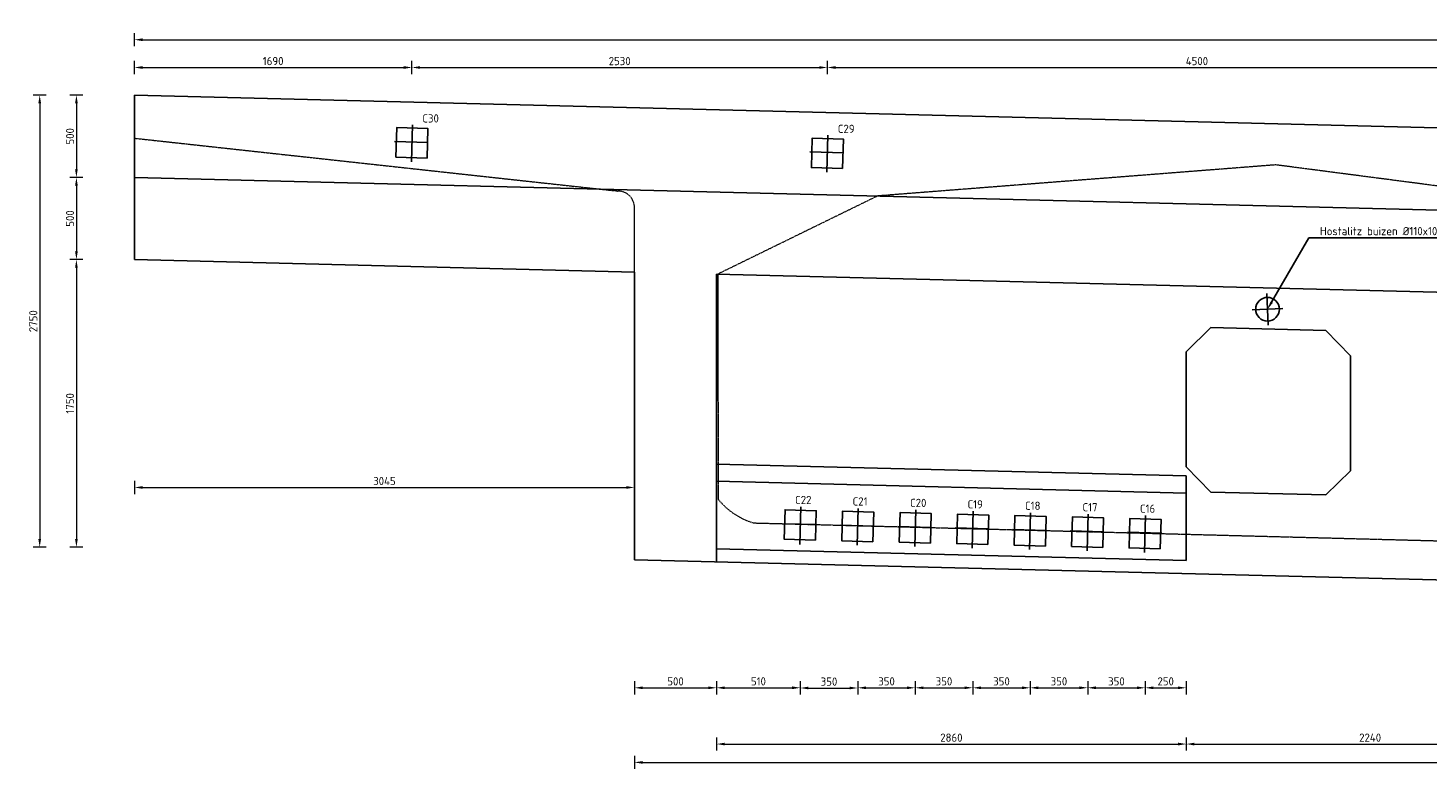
# Model space of a CAD drawing. Header units: millimetres. Extents: x -8028558 to 327273, y -63352 to 83293.
# Tile 115 of 197: x 136621 to 145147, y 3439 to 7947. Entities that reach past the tile are written whole.
import ezdxf
from ezdxf import colors
from ezdxf.entities.mleader import LeaderData, LeaderLine
from ezdxf.math import Vec2, Vec3

# ---------------------------------------------------------------- set-up
doc = ezdxf.new("R2010")
doc.units = ezdxf.units.MM
doc.linetypes.add('ZZ-HIDDEN-SO', pattern=[4, 2, -2])
for name, color, linetype, lineweight in [('B-CO-BC-BETONVORM-GD', 90, 'Continuous', 25), ('B-CO-BC-BETONVORM-GN', 10, 'ZZ-HIDDEN-SO', 13), ('B-CO-BC-BETONVORM-M', 7, 'Continuous', 18), ('B-CO-BC-BETONVORM_GEWAPEND-T70', 210, 'Continuous', 70), ('B-CO-BC-VOORSPANNING-GD', 200, 'Continuous', 25), ('X-XX-AL-M', 7, 'Continuous', 18), ('X-XX-AL-VERWIJZING-T25', 7, 'Continuous', 25)]:
    doc.layers.add(name, color=color, linetype=linetype, lineweight=lineweight)
doc.styles.add('NLCS-ISO-MM20-T25', font='NLCS-ISO.ttf', dxfattribs={"height": 50})
doc.dimstyles.new('NLCS-MM20-T25-PIJL_L0_H0', dxfattribs={"dimscale": 20, "dimtxt": 2.5, "dimasz": 2.5, "dimexe": 2, "dimexo": 2, "dimgap": 0.7, "dimtad": 1, "dimdec": 0, "dimzin": 0, "dimdsep": 46, "dimtxsty": 'NLCS-ISO-MM20-T25', "dimcen": 0, "dimdle": 2, "dimclrd": 256, "dimclre": 256, "dimclrt": 256, "dimadec": 0, "dimazin": 0, "dimtfac": 1, "dimtdec": 3, "dimtofl": 0, "dimtmove": 0, "dimatfit": 3, "dimfxl": 2, "dimfxlon": 1, "dimtfillclr": 256, "dimtolj": 1, "dimtzin": 0, "dimlwd": -1, "dimlwe": -1, "dimarcsym": 0})
doc.dimstyles.new('NLCS-MM20-T25-PIJL_L0_H4', dxfattribs={"dimscale": 20, "dimtxt": 2.5, "dimasz": 2.5, "dimexe": 2, "dimexo": 2, "dimgap": 0.7, "dimtad": 1, "dimdec": 0, "dimzin": 0, "dimdsep": 46, "dimtxsty": 'NLCS-ISO-MM20-T25', "dimcen": 0, "dimdle": 2, "dimclrd": 256, "dimclre": 256, "dimclrt": 256, "dimadec": 4, "dimazin": 0, "dimtfac": 1, "dimtdec": 3, "dimtofl": 0, "dimtmove": 0, "dimatfit": 3, "dimfxl": 2, "dimfxlon": 1, "dimtfillclr": 256, "dimtolj": 1, "dimtzin": 0, "dimlwd": -1, "dimlwe": -1, "dimarcsym": 0})

# ---------------------------------------------------------------- blocks, each defined once
blk = doc.blocks.new('*D58')
at = {"layer": 'B-CO-BC-BETONVORM-M', "transparency": 16777216}
for p, q in [((136956, 7538.6), (136876, 7538.6)), ((136916, 7488.6), (136916, 7088.6)), ((136956, 7038.6), (136876, 7038.6))]:
    blk.add_line(p, q, dxfattribs=at)
for points in [[(136907.7, 7488.6), (136924.3, 7488.6), (136916, 7538.6)], [(136907.7, 7088.6), (136924.3, 7088.6), (136916, 7038.6)]]:
    blk.add_solid(points, dxfattribs=at)
at = {"layer": 'B-CO-BC-BETONVORM-M', "transparency": 16777216, "insert": (136877, 7288.6), "char_height": 50, "attachment_point": 5, "rotation": 90, "style": 'NLCS-ISO-MM20-T25'}
blk.add_mtext('\\A1;500', dxfattribs=at)
blk = doc.blocks.new('*D59')
at = {"layer": 'B-CO-BC-BETONVORM-M', "transparency": 16777216}
for p, q in [((136956, 7038.6), (136876, 7038.6)), ((136916, 6988.6), (136916, 6588.6)), ((136956, 6538.6), (136876, 6538.6))]:
    blk.add_line(p, q, dxfattribs=at)
for points in [[(136907.7, 6988.6), (136924.3, 6988.6), (136916, 7038.6)], [(136907.7, 6588.6), (136924.3, 6588.6), (136916, 6538.6)]]:
    blk.add_solid(points, dxfattribs=at)
at = {"layer": 'B-CO-BC-BETONVORM-M', "transparency": 16777216, "insert": (136877, 6788.6), "char_height": 50, "attachment_point": 5, "rotation": 90, "style": 'NLCS-ISO-MM20-T25'}
blk.add_mtext('\\A1;500', dxfattribs=at)
blk = doc.blocks.new('*D60')
at = {"layer": 'B-CO-BC-BETONVORM-M', "transparency": 16777216}
for p, q in [((136956, 6538.6), (136876, 6538.6)), ((136916, 6488.6), (136916, 4838.6)), ((136956, 4788.6), (136876, 4788.6))]:
    blk.add_line(p, q, dxfattribs=at)
for points in [[(136907.7, 6488.6), (136924.3, 6488.6), (136916, 6538.6)], [(136907.7, 4838.6), (136924.3, 4838.6), (136916, 4788.6)]]:
    blk.add_solid(points, dxfattribs=at)
at = {"layer": 'B-CO-BC-BETONVORM-M', "transparency": 16777216, "insert": (136877, 5663.6), "char_height": 50, "attachment_point": 5, "rotation": 90, "style": 'NLCS-ISO-MM20-T25'}
blk.add_mtext('\\A1;1750', dxfattribs=at)
blk = doc.blocks.new('*D61')
at = {"layer": 'B-CO-BC-BETONVORM-M', "transparency": 16777216}
for p, q in [((136732.4, 7538.6), (136652.4, 7538.6)), ((136692.4, 7488.6), (136692.4, 4838.6)), ((136732.4, 4788.6), (136652.4, 4788.6))]:
    blk.add_line(p, q, dxfattribs=at)
for points in [[(136684, 7488.6), (136700.7, 7488.6), (136692.4, 7538.6)], [(136684, 4838.6), (136700.7, 4838.6), (136692.4, 4788.6)]]:
    blk.add_solid(points, dxfattribs=at)
at = {"layer": 'B-CO-BC-BETONVORM-M', "transparency": 16777216, "insert": (136653.4, 6163.6), "char_height": 50, "attachment_point": 5, "rotation": 90, "style": 'NLCS-ISO-MM20-T25'}
blk.add_mtext('\\A1;2750', dxfattribs=at)
blk = doc.blocks.new('*D62')
at = {"layer": 'B-CO-BC-BETONVORM-M', "transparency": 16777216}
for p, q in [((137269.2, 5192.1), (137269.2, 5112.1)), ((137319.2, 5152.1), (140264.2, 5152.1)), ((140314.2, 5192.1), (140314.2, 5112.1))]:
    blk.add_line(p, q, dxfattribs=at)
for points in [[(137319.2, 5160.4), (137319.2, 5143.7), (137269.2, 5152.1)], [(140264.2, 5160.4), (140264.2, 5143.7), (140314.2, 5152.1)]]:
    blk.add_solid(points, dxfattribs=at)
at = {"layer": 'B-CO-BC-BETONVORM-M', "transparency": 16777216, "insert": (138791.7, 5191.1), "char_height": 50, "attachment_point": 5, "style": 'NLCS-ISO-MM20-T25'}
blk.add_mtext('\\A1;3045', dxfattribs=at)
blk = doc.blocks.new('*D63')
at = {"layer": 'B-CO-BC-BETONVORM-M', "transparency": 16777216}
for p, q in [((140314.2, 3973.2), (140314.2, 3893.2)), ((140364.2, 3933.2), (140764.2, 3933.2)), ((140814.2, 3973.2), (140814.2, 3893.2))]:
    blk.add_line(p, q, dxfattribs=at)
for points in [[(140364.2, 3941.5), (140364.2, 3924.9), (140314.2, 3933.2)], [(140764.2, 3941.5), (140764.2, 3924.9), (140814.2, 3933.2)]]:
    blk.add_solid(points, dxfattribs=at)
at = {"layer": 'B-CO-BC-BETONVORM-M', "transparency": 16777216, "insert": (140564.2, 3972.2), "char_height": 50, "attachment_point": 5, "style": 'NLCS-ISO-MM20-T25'}
blk.add_mtext('\\A1;500', dxfattribs=at)
blk = doc.blocks.new('*D66')
at = {"layer": 'B-CO-BC-BETONVORM-M', "transparency": 16777216}
for p, q in [((137269.2, 7667.3), (137269.2, 7747.3)), ((137319.2, 7707.3), (138909.2, 7707.3)), ((138959.2, 7667.3), (138959.2, 7747.3))]:
    blk.add_line(p, q, dxfattribs=at)
for points in [[(137319.2, 7715.6), (137319.2, 7699), (137269.2, 7707.3)], [(138909.2, 7715.6), (138909.2, 7699), (138959.2, 7707.3)]]:
    blk.add_solid(points, dxfattribs=at)
at = {"layer": 'B-CO-BC-BETONVORM-M', "transparency": 16777216, "insert": (138114.2, 7746.3), "char_height": 50, "attachment_point": 5, "style": 'NLCS-ISO-MM20-T25'}
blk.add_mtext('\\A1;1690', dxfattribs=at)
blk = doc.blocks.new('*D67')
at = {"layer": 'B-CO-BC-BETONVORM-M', "transparency": 16777216}
for p, q in [((137269.2, 7836.3), (137269.2, 7916.3)), ((137319.2, 7876.3), (158109.2, 7876.3)), ((158159.2, 7836.3), (158159.2, 7916.3))]:
    blk.add_line(p, q, dxfattribs=at)
for points in [[(137319.2, 7884.7), (137319.2, 7868), (137269.2, 7876.3)], [(158109.2, 7884.7), (158109.2, 7868), (158159.2, 7876.3)]]:
    blk.add_solid(points, dxfattribs=at)
at = {"layer": 'B-CO-BC-BETONVORM-M', "transparency": 16777216, "insert": (147714.2, 7915.3), "char_height": 50, "attachment_point": 5, "style": 'NLCS-ISO-MM20-T25'}
blk.add_mtext('\\A1;20890', dxfattribs=at)
blk = doc.blocks.new('*D634')
at = {"layer": 'B-CO-BC-BETONVORM-M', "transparency": 16777216}
for p, q in [((138959.2, 7667.3), (138959.2, 7747.3)), ((139009.2, 7707.3), (141439.4, 7707.3)), ((141489.4, 7667.3), (141489.4, 7747.3))]:
    blk.add_line(p, q, dxfattribs=at)
for points in [[(139009.2, 7715.6), (139009.2, 7699), (138959.2, 7707.3)], [(141439.4, 7715.6), (141439.4, 7699), (141489.4, 7707.3)]]:
    blk.add_solid(points, dxfattribs=at)
at = {"layer": 'B-CO-BC-BETONVORM-M', "transparency": 16777216, "insert": (140224.3, 7746.3), "char_height": 50, "attachment_point": 5, "style": 'NLCS-ISO-MM20-T25'}
blk.add_mtext('\\A1;2530', dxfattribs=at)
blk = doc.blocks.new('*D635')
at = {"layer": 'B-CO-BC-BETONVORM-M', "transparency": 16777216}
for p, q in [((141489.4, 7667.3), (141489.4, 7747.3)), ((141539.4, 7707.3), (145939.4, 7707.3)), ((145989.4, 7667.3), (145989.4, 7747.3))]:
    blk.add_line(p, q, dxfattribs=at)
for points in [[(141539.4, 7715.6), (141539.4, 7699), (141489.4, 7707.3)], [(145939.4, 7715.6), (145939.4, 7699), (145989.4, 7707.3)]]:
    blk.add_solid(points, dxfattribs=at)
at = {"layer": 'B-CO-BC-BETONVORM-M', "transparency": 16777216, "insert": (143739.4, 7746.3), "char_height": 50, "attachment_point": 5, "style": 'NLCS-ISO-MM20-T25'}
blk.add_mtext('\\A1;4500', dxfattribs=at)
blk = doc.blocks.new('*D643')
at = {"layer": 'B-CO-BC-BETONVORM-M', "transparency": 16777216}
for p, q in [((140814.2, 3973.2), (140814.2, 3893.2)), ((140864.2, 3933.2), (141274.2, 3933.2)), ((141324.2, 3973.2), (141324.2, 3893.2))]:
    blk.add_line(p, q, dxfattribs=at)
for points in [[(140864.2, 3941.5), (140864.2, 3924.9), (140814.2, 3933.2)], [(141274.2, 3941.5), (141274.2, 3924.9), (141324.2, 3933.2)]]:
    blk.add_solid(points, dxfattribs=at)
at = {"layer": 'B-CO-BC-BETONVORM-M', "transparency": 16777216, "insert": (141069.2, 3972.2), "char_height": 50, "attachment_point": 5, "style": 'NLCS-ISO-MM20-T25'}
blk.add_mtext('\\A1;510', dxfattribs=at)
blk = doc.blocks.new('*D644')
at = {"layer": 'B-CO-BC-BETONVORM-M', "transparency": 16777216}
for p, q in [((141323.9, 3971.9), (141323.9, 3891.9)), ((141373.9, 3931.9), (141624.2, 3931.9)), ((141674.2, 3971.9), (141674.2, 3891.9))]:
    blk.add_line(p, q, dxfattribs=at)
for points in [[(141373.9, 3940.3), (141373.9, 3923.6), (141323.9, 3931.9)], [(141624.2, 3940.3), (141624.2, 3923.6), (141674.2, 3931.9)]]:
    blk.add_solid(points, dxfattribs=at)
at = {"layer": 'B-CO-BC-BETONVORM-M', "transparency": 16777216, "insert": (141499, 3970.9), "char_height": 50, "attachment_point": 5, "style": 'NLCS-ISO-MM20-T25'}
blk.add_mtext('\\A1;350', dxfattribs=at)
blk = doc.blocks.new('*D645')
at = {"layer": 'B-CO-BC-BETONVORM-M', "transparency": 16777216}
for p, q in [((141674.2, 3973.2), (141674.2, 3893.2)), ((141724.2, 3933.2), (141974.2, 3933.2)), ((142024.2, 3973.2), (142024.2, 3893.2))]:
    blk.add_line(p, q, dxfattribs=at)
for points in [[(141724.2, 3941.5), (141724.2, 3924.9), (141674.2, 3933.2)], [(141974.2, 3941.5), (141974.2, 3924.9), (142024.2, 3933.2)]]:
    blk.add_solid(points, dxfattribs=at)
at = {"layer": 'B-CO-BC-BETONVORM-M', "transparency": 16777216, "insert": (141849.2, 3972.2), "char_height": 50, "attachment_point": 5, "style": 'NLCS-ISO-MM20-T25'}
blk.add_mtext('\\A1;350', dxfattribs=at)
blk = doc.blocks.new('*D646')
at = {"layer": 'B-CO-BC-BETONVORM-M', "transparency": 16777216}
for p, q in [((142024.2, 3973.2), (142024.2, 3893.2)), ((142074.2, 3933.2), (142324.2, 3933.2)), ((142374.2, 3973.2), (142374.2, 3893.2))]:
    blk.add_line(p, q, dxfattribs=at)
for points in [[(142074.2, 3941.5), (142074.2, 3924.9), (142024.2, 3933.2)], [(142324.2, 3941.5), (142324.2, 3924.9), (142374.2, 3933.2)]]:
    blk.add_solid(points, dxfattribs=at)
at = {"layer": 'B-CO-BC-BETONVORM-M', "transparency": 16777216, "insert": (142199.2, 3972.2), "char_height": 50, "attachment_point": 5, "style": 'NLCS-ISO-MM20-T25'}
blk.add_mtext('\\A1;350', dxfattribs=at)
blk = doc.blocks.new('*D647')
at = {"layer": 'B-CO-BC-BETONVORM-M', "transparency": 16777216}
for p, q in [((142374.2, 3973.2), (142374.2, 3893.2)), ((142424.2, 3933.2), (142674.2, 3933.2)), ((142724.2, 3973.2), (142724.2, 3893.2))]:
    blk.add_line(p, q, dxfattribs=at)
for points in [[(142424.2, 3941.5), (142424.2, 3924.9), (142374.2, 3933.2)], [(142674.2, 3941.5), (142674.2, 3924.9), (142724.2, 3933.2)]]:
    blk.add_solid(points, dxfattribs=at)
at = {"layer": 'B-CO-BC-BETONVORM-M', "transparency": 16777216, "insert": (142549.2, 3972.2), "char_height": 50, "attachment_point": 5, "style": 'NLCS-ISO-MM20-T25'}
blk.add_mtext('\\A1;350', dxfattribs=at)
blk = doc.blocks.new('*D648')
at = {"layer": 'B-CO-BC-BETONVORM-M', "transparency": 16777216}
for p, q in [((142724.2, 3973.2), (142724.2, 3893.2)), ((142774.2, 3933.2), (143024.2, 3933.2)), ((143074.2, 3973.2), (143074.2, 3893.2))]:
    blk.add_line(p, q, dxfattribs=at)
for points in [[(142774.2, 3941.5), (142774.2, 3924.9), (142724.2, 3933.2)], [(143024.2, 3941.5), (143024.2, 3924.9), (143074.2, 3933.2)]]:
    blk.add_solid(points, dxfattribs=at)
at = {"layer": 'B-CO-BC-BETONVORM-M', "transparency": 16777216, "insert": (142899.2, 3972.2), "char_height": 50, "attachment_point": 5, "style": 'NLCS-ISO-MM20-T25'}
blk.add_mtext('\\A1;350', dxfattribs=at)
blk = doc.blocks.new('*D649')
at = {"layer": 'B-CO-BC-BETONVORM-M', "transparency": 16777216}
for p, q in [((143074.2, 3973.2), (143074.2, 3893.2)), ((143124.2, 3933.2), (143374.2, 3933.2)), ((143424.2, 3973.2), (143424.2, 3893.2))]:
    blk.add_line(p, q, dxfattribs=at)
for points in [[(143124.2, 3941.5), (143124.2, 3924.9), (143074.2, 3933.2)], [(143374.2, 3941.5), (143374.2, 3924.9), (143424.2, 3933.2)]]:
    blk.add_solid(points, dxfattribs=at)
at = {"layer": 'B-CO-BC-BETONVORM-M', "transparency": 16777216, "insert": (143249.2, 3972.2), "char_height": 50, "attachment_point": 5, "style": 'NLCS-ISO-MM20-T25'}
blk.add_mtext('\\A1;350', dxfattribs=at)
blk = doc.blocks.new('*D650')
at = {"layer": 'B-CO-BC-BETONVORM-M', "transparency": 16777216}
for p, q in [((143424.2, 3973.2), (143424.2, 3893.2)), ((143474.2, 3933.2), (143624.2, 3933.2)), ((143674.2, 3973.2), (143674.2, 3893.2))]:
    blk.add_line(p, q, dxfattribs=at)
for points in [[(143474.2, 3941.5), (143474.2, 3924.9), (143424.2, 3933.2)], [(143624.2, 3941.5), (143624.2, 3924.9), (143674.2, 3933.2)]]:
    blk.add_solid(points, dxfattribs=at)
at = {"layer": 'B-CO-BC-BETONVORM-M', "transparency": 16777216, "insert": (143549.2, 3972.2), "char_height": 50, "attachment_point": 5, "style": 'NLCS-ISO-MM20-T25'}
blk.add_mtext('\\A1;250', dxfattribs=at)
blk = doc.blocks.new('*D668')
at = {"layer": 'B-CO-BC-BETONVORM-M', "transparency": 16777216}
for p, q in [((140314.2, 3519.3), (140314.2, 3439.3)), ((155114.2, 3519.3), (155114.2, 3439.3)), ((140364.2, 3479.3), (155064.2, 3479.3))]:
    blk.add_line(p, q, dxfattribs=at)
for points in [[(140364.2, 3487.6), (140364.2, 3470.9), (140314.2, 3479.3)], [(155064.2, 3487.6), (155064.2, 3470.9), (155114.2, 3479.3)]]:
    blk.add_solid(points, dxfattribs=at)
at = {"layer": 'B-CO-BC-BETONVORM-M', "transparency": 16777216, "insert": (147714.2, 3518.3), "char_height": 50, "attachment_point": 5, "style": 'NLCS-ISO-MM20-T25'}
blk.add_mtext('\\A1;14800', dxfattribs=at)
blk = doc.blocks.new('*D670')
at = {"layer": 'X-XX-AL-M', "transparency": 16777216}
for p, q in [((140814.2, 3630.9), (140814.2, 3550.9)), ((140864.2, 3590.9), (143624.2, 3590.9)), ((143674.2, 3630.9), (143674.2, 3550.9))]:
    blk.add_line(p, q, dxfattribs=at)
for points in [[(140864.2, 3599.2), (140864.2, 3582.5), (140814.2, 3590.9)], [(143624.2, 3599.2), (143624.2, 3582.5), (143674.2, 3590.9)]]:
    blk.add_solid(points, dxfattribs=at)
at = {"layer": 'X-XX-AL-M', "transparency": 16777216, "insert": (142244.2, 3629.9), "char_height": 50, "attachment_point": 5, "style": 'NLCS-ISO-MM20-T25'}
blk.add_mtext('\\A1;2860', dxfattribs=at)
blk = doc.blocks.new('*D671')
at = {"layer": 'X-XX-AL-M', "transparency": 16777216}
for p, q in [((143674.2, 3630.9), (143674.2, 3550.9)), ((143724.2, 3590.9), (145864.2, 3590.9)), ((145914.2, 3630.9), (145914.2, 3550.9))]:
    blk.add_line(p, q, dxfattribs=at)
for points in [[(143724.2, 3599.2), (143724.2, 3582.5), (143674.2, 3590.9)], [(145864.2, 3599.2), (145864.2, 3582.5), (145914.2, 3590.9)]]:
    blk.add_solid(points, dxfattribs=at)
at = {"layer": 'X-XX-AL-M', "transparency": 16777216, "insert": (144794.2, 3629.9), "char_height": 50, "attachment_point": 5, "style": 'NLCS-ISO-MM20-T25'}
blk.add_mtext('\\A1;2240', dxfattribs=at)

msp = doc.modelspace()

# ---------------------------------------------------------------- linework, layer by layer
at = {"layer": 'B-CO-BC-BETONVORM-GD', "flags": 128}
for points in [[(137269.2, 7538.6), (137269.2, 7288.6)], [(158159.2, 7016.3), (137269.2, 7538.6)], [(137269.2, 7538.6), (137269.2, 6538.6)], [(157537.8, 6531.9), (137269.2, 7038.6)], [(140314.2, 6462.4), (137269.2, 6538.6)], [(140314.2, 6462.4), (140314.2, 4711.9)], [(140814.2, 4699.4), (140814.2, 6449.9)], [(154614.2, 6104.9), (140814.2, 6449.9)], [(144165.5, 6333), (144173.2, 6139.7)], [(144076.6, 6232.6), (144169.3, 6236.3)], [(144169.3, 6236.3), (144262.1, 6240.1)], [(143824.1, 6124.4), (143674.2, 5978.1)], [(144524.2, 6106.9), (143824.1, 6124.4)], [(144674.2, 5953.1), (144524.2, 6106.9)], [(143674.2, 5278.1), (143674.2, 5978.1)], [(144674.2, 5253.1), (144674.2, 5953.1)], [(143674.2, 5222.1), (140814.2, 5293.6)], [(143824.1, 5124.4), (143674.2, 5278.1)], [(143674.2, 4707.9), (143674.2, 5222.1)], [(144674.2, 5253.1), (144524.2, 5106.9)], [(143674.2, 5118.1), (140814.2, 5189.6)], [(144524.2, 5106.9), (143824.1, 5124.4)], [(143674.2, 4707.9), (140814.2, 4779.4)], [(155114.2, 4341.9), (140314.2, 4711.9)]]:
    msp.add_lwpolyline(points, dxfattribs=at)
at = {"layer": 'B-CO-BC-BETONVORM-GD'}
msp.add_circle((144169.3, 6236.3), 72.1, dxfattribs=at)
at = {"layer": 'B-CO-BC-BETONVORM-GN', "flags": 128}
for points in [[(137269.2, 7277.1), (140214.2, 6955.5)], [(140314.2, 6462.4), (140314.2, 6858)]]:
    msp.add_lwpolyline(points, dxfattribs=at)
msp.add_lwpolyline([(140824.5, 5079.6, 0.149615), (141039.9, 4936.3), (147340.9, 4772, 0.344278), (147472.9, 4864.1), (147472.9, 6283.5), (146644.1, 6798.7), (144219.4, 7114.8), (141794.8, 6925.6), (140821.1, 6449.8)], format="xyb", close=True, dxfattribs=at)
msp.add_lwpolyline([(140314.2, 6853, 0.421553), (140214.2, 6955.5)], format="xyb", dxfattribs=at)
at = {"layer": 'B-CO-BC-VOORSPANNING-GD'}
for points in [[(139051.6, 7155.7), (138861.7, 7161.8), (138866.7, 7341.6), (139056.6, 7335.4)], [(141581.6, 7092.4), (141391.7, 7098.6), (141396.7, 7278.3), (141586.6, 7272.1)], [(141416.4, 4830.9), (141226.5, 4837), (141231.5, 5016.7), (141421.4, 5010.6)], [(141766.4, 4822.1), (141576.5, 4828.3), (141581.5, 5008), (141771.4, 5001.8)], [(142116.4, 4813.4), (141926.5, 4819.5), (141931.5, 4999.2), (142121.4, 4993.1)], [(142466.4, 4804.6), (142276.5, 4810.8), (142281.5, 4990.5), (142471.4, 4984.3)], [(142816.4, 4795.9), (142626.5, 4802), (142631.5, 4981.7), (142821.4, 4975.6)], [(143166.4, 4787.1), (142976.5, 4793.3), (142981.5, 4973), (143171.4, 4966.8)], [(143516.4, 4778.4), (143326.5, 4784.5), (143331.5, 4964.2), (143521.4, 4958.1)]]:
    msp.add_lwpolyline(points, close=True, dxfattribs=at)
at = {"layer": 'B-CO-BC-VOORSPANNING-GD', "flags": 128}
for points in [[(138962.2, 7358.5), (138956.1, 7134.2)], [(139058.3, 7251), (138852.4, 7256.6)], [(141492.2, 7295.2), (141486.1, 7070.9)], [(141588.3, 7187.8), (141382.4, 7193.3)], [(141327, 5033.6), (141320.8, 4804.1)], [(141677, 5024.9), (141670.9, 4800.6)], [(142027, 5016.1), (142020.9, 4791.9)], [(142377, 5007.4), (142370.9, 4783.1)], [(142727, 4998.6), (142720.9, 4774.4)], [(143077, 4989.9), (143070.9, 4765.6)], [(143427, 4981.1), (143420.9, 4756.9)], [(141423.1, 4926.2), (141217.2, 4931.8)], [(141773.1, 4917.5), (141567.2, 4923)], [(142123.1, 4908.7), (141917.2, 4914.3)], [(142473.1, 4900), (142267.2, 4905.5)], [(142823.1, 4891.2), (142617.2, 4896.8)], [(143173.1, 4882.5), (142967.2, 4888)], [(143524.9, 4873.7), (143317.2, 4879.3)]]:
    msp.add_lwpolyline(points, dxfattribs=at)

# ---------------------------------------------------------------- texts
at = {"layer": 'B-CO-BC-BETONVORM_GEWAPEND-T70', "ltscale": 500, "char_height": 50, "attachment_point": 1, "style": 'NLCS-ISO-MM20-T25'}
for s, insert in [('C30', (139022.8, 7422.4)), ('C29', (141552.8, 7359.2)), ('C22', (141292.7, 5100.7)), ('C21', (141642.7, 5091.9)), ('C20', (141992.7, 5083.2)), ('C19', (142342.7, 5074.4)), ('C18', (142692.7, 5065.7)), ('C17', (143042.7, 5056.9)), ('C16', (143392.7, 5048.2))]:
    msp.add_mtext_dynamic_manual_height_columns(s, width=332.893, gutter_width=35, heights=[0], dxfattribs=dict(at, insert=insert))

# ---------------------------------------------------------------- dimensions: what is measured, and where the dimension line sits
at = {"layer": 'B-CO-BC-BETONVORM-M'}
for base, p1, p2, picture, middle in [((158159.2, 7876.3), (137269.2, 7538.6), (158159.2, 7016.3), '*D67', (147714.2, 7915.3)), ((138959.2, 7707.3), (137269.2, 7538.6), (138959.2, 7253.7), '*D66', (138114.2, 7746.3)), ((141489.4, 7707.3), (138959.2, 7253.7), (141489.4, 7190.5), '*D634', (140224.3, 7746.3)), ((145989.4, 7707.3), (141489.4, 7190.5), (145989.4, 7078), '*D635', (143739.4, 7746.3)), ((140314.2, 5152.1), (137269.2, 6538.6), (140314.2, 6462.4), '*D62', (138791.7, 5191.1)), ((155114.2, 3479.3), (140314.2, 6462.4), (155114.2, 4341.9), '*D668', (147714.2, 3518.3)), ((141324.2, 3933.2), (140814.2, 4711.9), (141324.2, 4928.9), '*D643', (141069.2, 3972.2)), ((141674.2, 3931.9), (141323.9, 4918.9), (141674.2, 4920.1), '*D644', (141499, 3970.9)), ((142024.2, 3933.2), (141674.2, 4920.1), (142024.2, 4911.4), '*D645', (141849.2, 3972.2)), ((142374.2, 3933.2), (142024.2, 4911.4), (142374.2, 4902.6), '*D646', (142199.2, 3972.2)), ((142724.2, 3933.2), (142374.2, 4902.6), (142724.2, 4893.9), '*D647', (142549.2, 3972.2)), ((143074.2, 3933.2), (142724.2, 4893.9), (143074.2, 4885.1), '*D648', (142899.2, 3972.2)), ((143424.2, 3933.2), (143074.2, 4885.1), (143424.2, 4876.4), '*D649', (143249.2, 3972.2)), ((143674.2, 3933.2), (143424.2, 4876.4), (143674.2, 4707.9), '*D650', (143549.2, 3972.2)), ((140814.2, 3933.2), (140314.2, 4711.9), (140814.2, 4711.9), '*D63', (140564.2, 3972.2))]:
    dim = msp.add_linear_dim(base=base, p1=p1, p2=p2, dimstyle='NLCS-MM20-T25-PIJL_L0_H0', dxfattribs=at)
    dim.commit()
    dim.dimension.update_dxf_attribs({"geometry": picture, "text_midpoint": middle})
for base, p1, p2, picture, middle in [((136692.4, 4788.6), (137269.2, 7538.6), (137269.2, 4788.6), '*D61', (136653.4, 6163.6)), ((136916, 7038.6), (137269.2, 7538.6), (137269.2, 7038.6), '*D58', (136877, 7288.6)), ((136916, 6538.6), (137269.2, 7038.6), (137269.2, 6538.6), '*D59', (136877, 6788.6)), ((136916, 4788.6), (137269.2, 6538.6), (137269.2, 4788.6), '*D60', (136877, 5663.6))]:
    dim = msp.add_linear_dim(base=base, p1=p1, p2=p2, angle=90, dimstyle='NLCS-MM20-T25-PIJL_L0_H0', dxfattribs=at)
    dim.commit()
    dim.dimension.update_dxf_attribs({"geometry": picture, "text_midpoint": middle})
at = {"layer": 'X-XX-AL-M'}
for base, p1, p2, picture, middle in [((143674.2, 3590.9), (140814.2, 4699.4), (143674.2, 5278.1), '*D670', (142244.2, 3629.9)), ((145914.2, 3590.9), (143674.2, 4707.9), (145914.2, 4651.9), '*D671', (144794.2, 3629.9))]:
    dim = msp.add_linear_dim(base=base, p1=p1, p2=p2, dimstyle='NLCS-MM20-T25-PIJL_L0_H4', dxfattribs=at)
    dim.commit()
    dim.dimension.update_dxf_attribs({"geometry": picture, "text_midpoint": middle})

# ---------------------------------------------------------------- leaders
at = {"layer": 'X-XX-AL-VERWIJZING-T25'}
ml = msp.add_multileader_mtext('Standard', dxfattribs=at)
ml.set_content('Hostalitz buizen Ø110x103 t.b.v. verlichting  ', color=256, style='NLCS-ISO-MM20-T25')
ml.set_leader_properties(color=256, linetype='ByLayer', lineweight=-1)
ml.build(insert=Vec2(0, 0))
ml.multileader.update_dxf_attribs({"text_left_attachment_type": 5, "text_right_attachment_type": 5, "dogleg_length": 50, "arrow_head_size": 50})
ctx = ml.context
ctx.base_point, ctx.char_height, ctx.arrow_head_size, ctx.landing_gap_size, ctx.plane_origin = Vec3(144470.7, 6671.8), 50, 50, 18, Vec3(144169.3, 6236.3)
ctx.left_attachment, ctx.right_attachment = 5, 5
notes = []
notes.append((ctx, [(0, (1, 1, 0), (144420.7, 6671.8), (1, 0), 50, [(0, [(144169.3, 6236.3)], 0, [])])]))
ctx.mtext.insert, ctx.mtext.flow_direction = Vec3(144488.7, 6736.8), 5
for ctx, leaders in notes:
    for number, flags, end, landing, length, lines in leaders:
        leader = LeaderData()
        leader.index, (leader.has_last_leader_line, leader.has_dogleg_vector, leader.attachment_direction) = number, flags
        leader.last_leader_point, leader.dogleg_vector, leader.dogleg_length = Vec3(end), Vec3(landing), length
        for number, points, colour, breaks in lines:
            line = LeaderLine()
            line.index, line.vertices, line.color, line.breaks = number, Vec3.list(points), colors.encode_raw_color(colour), breaks
            leader.lines.append(line)
        ctx.leaders.append(leader)

doc.saveas('drawing.dxf')
